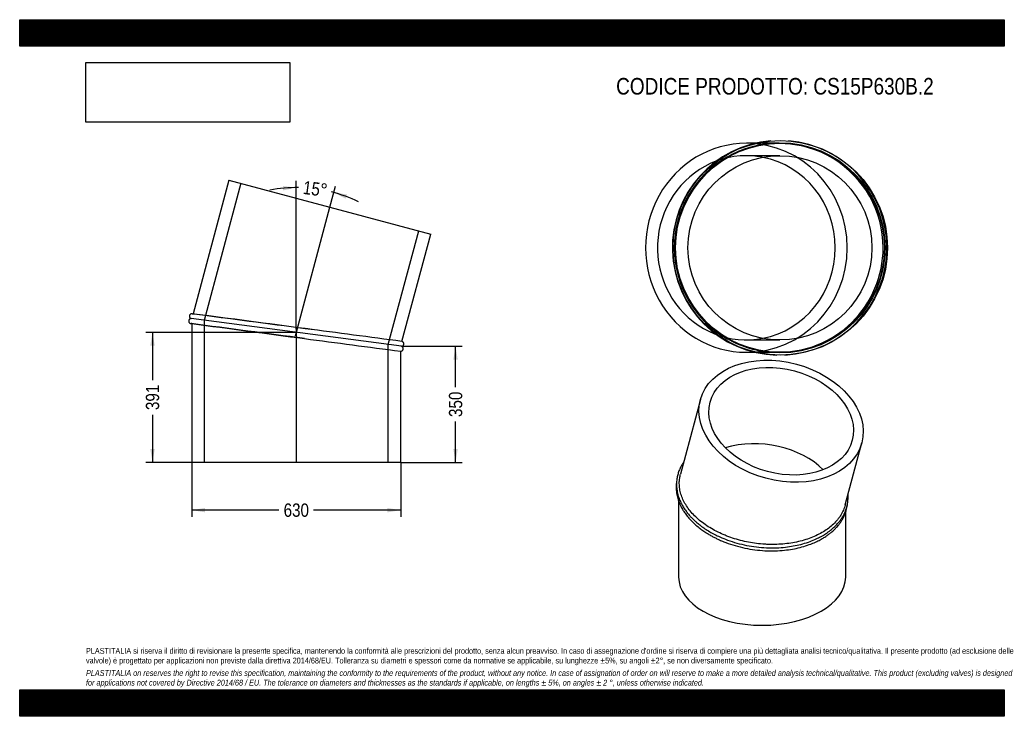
# Model space of a CAD drawing. Header units: millimetres. Extents: x 0 to 2970, y 0 to 2100.
import ezdxf
from ezdxf.enums import TextEntityAlignment as Align
from ezdxf.lldxf.tags import DXFTag

# ---------------------------------------------------------------- set-up
doc = ezdxf.new("R2010")
doc.units = ezdxf.units.MM
doc.header["$LTSCALE"] = 10
doc.layers.add('Default', color=7, linetype='Continuous')
doc.layers.add('TUBO_X_GOMITO_15', color=7, linetype='Continuous')
doc.styles.add('SEACAD_Arial_Narrow', font='ARIALN.TTF')
tags = doc.linetypes.add('CENTER2', pattern=[28.575, 19.05, -3.175, 3.175, -3.175]).pattern_tags.tags
tags[10:11] = [DXFTag(74, 4), DXFTag(75, 0), DXFTag(340, '0'), DXFTag(46, 0.0), DXFTag(50, 0.0), DXFTag(44, 0.0), DXFTag(45, 0.0)]
tags[8:9] = [DXFTag(74, 4), DXFTag(75, 0), DXFTag(340, '0'), DXFTag(46, 0.0), DXFTag(50, 0.0), DXFTag(44, 0.0), DXFTag(45, 0.0)]
tags[6:7] = [DXFTag(74, 4), DXFTag(75, 0), DXFTag(340, '0'), DXFTag(46, 0.0), DXFTag(50, 0.0), DXFTag(44, 0.0), DXFTag(45, 0.0)]
tags[4:5] = [DXFTag(74, 4), DXFTag(75, 0), DXFTag(340, '0'), DXFTag(46, 0.0), DXFTag(50, 0.0), DXFTag(44, 0.0), DXFTag(45, 0.0)]
tags = doc.linetypes.add('HIDDEN2', pattern=[4.7625, 3.175, -1.5875]).pattern_tags.tags
tags[6:7] = [DXFTag(74, 4), DXFTag(75, 0), DXFTag(340, '0'), DXFTag(46, 0.0), DXFTag(50, 0.0), DXFTag(44, 0.0), DXFTag(45, 0.0)]
tags[4:5] = [DXFTag(74, 4), DXFTag(75, 0), DXFTag(340, '0'), DXFTag(46, 0.0), DXFTag(50, 0.0), DXFTag(44, 0.0), DXFTag(45, 0.0)]
doc.dimstyles.new('Plastitalia', dxfattribs={"dimtxt": 40, "dimasz": 40, "dimexe": 20, "dimexo": 0, "dimgap": 10, "dimtad": 0, "dimdec": 0, "dimtxsty": 'SEACAD_Arial_Narrow', "dimblk1": '_SE_FILLED', "dimblk2": '_SE_FILLED', "dimsah": 1, "dimcen": 20, "dimadec": 0, "dimazin": 0, "dimtfac": 0.8, "dimtdec": 1, "dimtmove": 0, "dimatfit": 3, "dimfxl": 1, "dimtolj": 1, "dimarcsym": 0})
picture_1 = doc.add_image_def('image1.jpg', size_in_pixel=(4302, 1260))

# ---------------------------------------------------------------- blocks, each defined once
blk = doc.blocks.new('SEANNOT_GROUP')
at = {"layer": 'Default', "color": 7, "linetype": 'CENTER2'}
blk.add_line((834.3, 1167.4), (834.3, 765.6), dxfattribs=at)
blk = doc.blocks.new('SEANNOT_GROUP1')
at = {"layer": 'Default', "color": 7, "linetype": 'CENTER2'}
blk.add_line((831.5, 1147), (935.6, 1535.1), dxfattribs=at)
blk = doc.blocks.new('SE')
at = {"layer": 'TUBO_X_GOMITO_15', "color": 7, "linetype": 'Continuous'}
for p, q in [((631.3, 1616.7), (523.2, 1213.1)), ((631.3, 1616.7), (1239.8, 1453.7)), ((1153.1, 1130.1), (1239.8, 1453.7)), ((1151.2, 1115.4), (517.3, 1198.8)), ((1151.2, 1115.4), (517.3, 1198.8)), ((519.3, 1183.5), (519.3, 765.6)), ((1149.3, 765.6), (1149.3, 1100.6)), ((1149.3, 765.6), (519.3, 765.6))]:
    blk.add_line(p, q, dxfattribs=at)
at = {"layer": 'TUBO_X_GOMITO_15', "color": 7, "linetype": 'HIDDEN2'}
for p, q in [((667.4, 1607.1), (556.7, 1193.6)), ((1111.9, 1120.5), (1203.7, 1463.4)), ((523.2, 1213.1), (523, 1212.5)), ((556.7, 1193.6), (556.7, 765.6)), ((519.3, 1184.1), (519.3, 1183.5)), ((1111.9, 765.6), (1111.9, 1120.5))]:
    blk.add_line(p, q, dxfattribs=at)
at = {"layer": 'TUBO_X_GOMITO_15', "color": 7, "linetype": 'Continuous'}
for centre, radius, start, end in [((-8164.1, -66087.9), 67859.4, 82.356819, 82.646972), ((-10435.4, -83306.9), 85197.6, 82.38206, 82.614146), ((-24936.2, -195817.4), 198668, 82.454047, 82.538922), ((26922.6, 198089.7), 198668, 262.4615, 262.545953)]:
    blk.add_arc(centre, radius, start, end, dxfattribs=at)
at = {"layer": 'TUBO_X_GOMITO_15', "color": 7, "linetype": 'HIDDEN2'}
for centre, radius, start, end in [((-24936.2, -195817.4), 198668, 82.538922, 82.637326), ((26922.6, 198089.7), 198668, 262.362674, 262.4615), ((-17561, -137587.2), 139973.4, 82.42569, 82.436903)]:
    blk.add_arc(centre, radius, start, end, dxfattribs=at)
at = {"layer": 'TUBO_X_GOMITO_15', "color": 7, "linetype": 'Continuous'}
for points, knots in [([(517.3, 1198.8), (516.7, 1198.8), (515.8, 1198.7), (514.2, 1198.2), (512.8, 1197.4), (511.4, 1196.1), (510.4, 1194.5), (509.8, 1192.5), (509.8, 1190.7), (510.2, 1188.9), (510.9, 1187.3), (512, 1185.9), (513.4, 1184.8), (515.1, 1184.1), (516.2, 1183.9), (516.8, 1183.8)], [0, 0, 0, 0, 0.067614, 0.138212, 0.208599, 0.275156, 0.383651, 0.452924, 0.54973, 0.615348, 0.689688, 0.769253, 0.84984, 0.927431, 1, 1, 1, 1]), ([(520.7, 1213.4), (520.1, 1213.5), (519.2, 1213.6), (517.6, 1213.4), (516.1, 1212.9), (514.5, 1212), (513.2, 1210.7), (512.2, 1208.8), (511.7, 1207.1), (511.7, 1205.2), (512.1, 1203.5), (512.9, 1201.9), (514.2, 1200.4), (515.7, 1199.4), (516.7, 1199), (517.3, 1198.8)], [0, 0, 0, 0, 0.066581, 0.135187, 0.20368, 0.268446, 0.373349, 0.440979, 0.539802, 0.606411, 0.682024, 0.763284, 0.845986, 0.925966, 1, 1, 1, 1]), ([(1151.2, 1115.4), (1151.8, 1115.4), (1152.8, 1115.4), (1154.3, 1116), (1155.7, 1116.8), (1157.1, 1118.1), (1158.1, 1119.7), (1158.7, 1121.7), (1158.7, 1123.5), (1158.4, 1125.3), (1157.6, 1126.8), (1156.5, 1128.2), (1155.1, 1129.3), (1153.8, 1130), (1153.2, 1130.1), (1153.1, 1130.1)], [0, 0, 0, 0, 0.071987, 0.14715, 0.22209, 0.292951, 0.408463, 0.482216, 0.585282, 0.655144, 0.734292, 0.819002, 0.904801, 0.987411, 1, 1, 1, 1]), ([(1149.2, 1100.6), (1149.3, 1100.6), (1149.8, 1100.6), (1151, 1100.8), (1152.4, 1101.2), (1154, 1102.2), (1155.3, 1103.5), (1156.3, 1105.3), (1156.8, 1107.1), (1156.8, 1108.9), (1156.4, 1110.6), (1155.6, 1112.3), (1154.4, 1113.7), (1152.8, 1114.8), (1151.8, 1115.2), (1151.2, 1115.4)], [0, 0, 0, 0, 0.006208, 0.079251, 0.152174, 0.22113, 0.332817, 0.404822, 0.510036, 0.580954, 0.661458, 0.747974, 0.836024, 0.921178, 1, 1, 1, 1])]:
    blk.add_open_spline(points, degree=3, knots=knots, dxfattribs=at)
at = {"layer": 'TUBO_X_GOMITO_15', "color": 7, "linetype": 'HIDDEN2'}
for points in [[(520.7, 1213.4), (521.5, 1213.3), (522.3, 1212.9), (523.1, 1212.5)], [(519.4, 1184.1), (518.5, 1183.8), (517.6, 1183.8), (516.8, 1183.8)]]:
    blk.add_open_spline(points, degree=3, dxfattribs=at)
blk = doc.blocks.new('DMBLK121')
at = {"layer": 'Default', "linetype": 'Continuous'}
for points in [[(559.3, 614.8), (559.3, 628.1), (519.3, 621.5)], [(1109.3, 614.8), (1149.3, 621.5), (1109.3, 628.1)]]:
    blk.add_hatch(color=7, dxfattribs=at).paths.add_polyline_path(points)
at = {"layer": 'Default', "color": 7, "linetype": 'Continuous'}
for p, q in [((519.3, 765.6), (519.3, 601.5)), ((1149.3, 765.6), (1149.3, 601.5)), ((782.1, 621.5), (519.3, 621.5)), ((1149.3, 621.5), (886.4, 621.5))]:
    blk.add_line(p, q, dxfattribs=at)
at = {"layer": 'Default', "color": 7, "linetype": 'Continuous', "style": 'SEACAD_Arial_Narrow'}
blk.add_text('630', height=40, dxfattribs=at).set_placement((796.1, 641.5), align=Align.TOP_LEFT)
blk = doc.blocks.new('_SE_FILLED')
at = {"color": 0}
blk.add_line((0, 0), (-1, 0), dxfattribs=at)
blk.add_solid([(0, 0), (-1, -0.1665), (-1, 0.1665), (0, 0)], dxfattribs=at)
blk = doc.blocks.new('DMBLK122')
at = {"layer": 'Default', "linetype": 'Continuous'}
for points in [[(1321.4, 1075.4), (1314.8, 1115.4), (1308.1, 1075.4)], [(1321.4, 805.6), (1308.1, 805.6), (1314.8, 765.6)]]:
    blk.add_hatch(color=7, dxfattribs=at).paths.add_polyline_path(points)
at = {"layer": 'Default', "color": 7, "linetype": 'Continuous'}
for p, q in [((1151.2, 1115.4), (1334.8, 1115.4)), ((1314.8, 992.7), (1314.8, 1115.4)), ((1314.8, 765.6), (1314.8, 888.3)), ((1149.3, 765.6), (1334.8, 765.6))]:
    blk.add_line(p, q, dxfattribs=at)
at = {"layer": 'Default', "color": 7, "linetype": 'Continuous', "style": 'SEACAD_Arial_Narrow'}
blk.add_text('350', height=40, rotation=90, dxfattribs=at).set_placement((1294.8, 902.3), align=Align.TOP_LEFT)
blk = doc.blocks.new('SE1')
at = {"layer": 'TUBO_X_GOMITO_15', "color": 7, "linetype": 'Continuous'}
for p, q in [((2053.4, 954.7), (1993.2, 730.3)), ((2490, 637), (2540.2, 824.2)), ((1987.5, 649.3), (1987.5, 419.9)), ((2491.5, 419.9), (2491.5, 615.1))]:
    blk.add_line(p, q, dxfattribs=at)
for major_axis in [(-243.4, 65.2), (-214.5, 57.5)]:
    blk.add_ellipse((2296.8, 889.5), major_axis=major_axis, ratio=0.707107, dxfattribs=at)
for centre, major_axis, ratio, start_param, end_param in [((2239.5, 675.6), (221.3, -29.1), 0.646887, 0.680207, 2.179843), ((2239.5, 675.6), (221.3, -29.1), 0.646887, 0.680207, 2.179843), ((2239.5, 419.9), (252, 0), 0.57735, 3.141593, 6.283185)]:
    blk.add_ellipse(centre, major_axis=major_axis, ratio=ratio, start_param=start_param, end_param=end_param, dxfattribs=at)
for points, knots in [([(2002.8, 766.3), (2001.1, 763.8), (1997.3, 757.9), (1992.1, 748.1), (1987.4, 736.8), (1983.9, 724.8), (1981.9, 713.3), (1981.2, 703.5), (1981.2, 696.3), (1981.5, 690.4), (1982.2, 684.1), (1983.4, 676.7), (1985.3, 668.3), (1987.8, 660.3), (1990.3, 653.4), (1993.1, 647), (1996.5, 639.8), (2001.5, 631), (2008, 621.1), (2015.4, 611.4), (2022.8, 602.9), (2029.8, 595.7), (2036.6, 589.2), (2044.4, 582.3), (2054.4, 574.3), (2067, 565.4), (2081.3, 556.4), (2096.4, 548.1), (2114.3, 539.6), (2136.4, 530.6), (2163.3, 521.9), (2192.5, 515), (2222.4, 510.2), (2252.5, 507.8), (2282, 507.6), (2309.1, 509.6), (2333.8, 513.2), (2356.8, 518.2), (2378.5, 524.7), (2395, 531.1), (2406, 536.2), (2412.5, 539.4), (2418.7, 542.7), (2426.5, 547.2), (2437.1, 554), (2449.2, 563.2), (2460.3, 573.3), (2469, 582.8), (2475.6, 591.3), (2481, 599.4), (2485.8, 607.7), (2489.9, 616.5), (2493.3, 625.5), (2495.9, 635), (2497.8, 645), (2498.8, 655.3), (2498.8, 663.2), (2498.6, 667.6), (2498.5, 668.6)], [0.0914313, 0.0914313, 0.0914313, 0.0914313, 0.0991856, 0.1099112, 0.1210737, 0.1324188, 0.144245, 0.1532713, 0.1593062, 0.1642566, 0.1694211, 0.1764653, 0.184706, 0.1923529, 0.1986081, 0.2038401, 0.2103066, 0.2189105, 0.2292083, 0.2391677, 0.2478737, 0.2553996, 0.2620313, 0.2689515, 0.2782968, 0.2896098, 0.3013545, 0.3129986, 0.324109, 0.3403801, 0.3589623, 0.3775387, 0.3961119, 0.4146842, 0.4332579, 0.450961, 0.4660281, 0.4813673, 0.4973339, 0.5119887, 0.5184436, 0.5233842, 0.5278347, 0.5340154, 0.5435625, 0.5566758, 0.5696836, 0.5800333, 0.5890184, 0.5971963, 0.6055909, 0.6144744, 0.6231903, 0.6319263, 0.6413978, 0.6511931, 0.6606376, 0.6632308, 0.6632308, 0.6632308, 0.6632308]), ([(2063.5, 580.9), (2057.6, 585.1), (2052.1, 589.5), (2041.7, 598.6), (2036.8, 603.3), (2027.6, 612.9), (2023.4, 617.9), (2015.6, 627.9), (2012.1, 633), (2005.9, 643.2), (2003.1, 648.5), (1998.3, 659), (1996.3, 664.4), (1993, 675.2), (1991.8, 680.6), (1990.1, 691.4), (1989.7, 696.9), (1989.6, 707.7), (1990, 713), (1991.4, 722.3), (1992.2, 726.3), (1993.2, 730.3)], [0, 0, 0, 0, 0.015625, 0.015625, 0.03125, 0.03125, 0.046875, 0.046875, 0.0625, 0.0625, 0.078125, 0.078125, 0.09375, 0.09375, 0.109375, 0.109375, 0.125, 0.125, 0.140625, 0.140625, 0.1524185, 0.1524185, 0.1524185, 0.1524185]), ([(1981.7, 708.7), (1981.2, 706.2), (1980.4, 700.1), (1980, 691), (1980.4, 681.6), (1981.3, 673.2), (1982.9, 664.9), (1985, 656.4), (1987.6, 648.7), (1989.9, 642.9), (1991.7, 638.8), (1993.4, 635), (1995.9, 630), (1999.9, 623), (2005.5, 614.2), (2014, 602.7), (2020.2, 595.7), (2024.3, 591.2)], [0.8887828, 0.8887828, 0.8887828, 0.8887828, 0.8957979, 0.9056207, 0.913926, 0.9215326, 0.9287427, 0.9368049, 0.944701, 0.950241, 0.9529582, 0.9563252, 0.9608789, 0.9671715, 0.9762849, 0.9872284, 1, 1, 1, 1]), ([(2024.3, 591.2), (2028.8, 586.7), (2035.9, 579.6), (2048.8, 568.8), (2060.3, 560.3), (2071.3, 552.9), (2081.3, 546.9), (2091, 541.5), (2100.8, 536.5), (2111.6, 531.4), (2128.2, 524.3), (2151.2, 516.2), (2180.1, 508.4), (2210, 502.7), (2240.2, 499.4), (2270.5, 498.4), (2298.9, 499.7), (2324.8, 502.8), (2348.4, 507.4), (2370.8, 513.5), (2390.8, 520.7), (2407.3, 528.2), (2420.3, 535.2), (2431, 541.7), (2440.1, 548.1), (2448.5, 554.7), (2456.6, 561.9), (2463.4, 568.9), (2468.5, 574.8), (2472.1, 579.2), (2475.2, 583.5), (2478.5, 588.2), (2482.2, 594.4), (2486.4, 602.1), (2490.2, 611.1), (2493.2, 620), (2495.3, 628.2), (2496.6, 635.7), (2497.2, 640.7), (2497.4, 643)], [0, 0, 0, 0, 0.0130999, 0.0248304, 0.0351925, 0.0441874, 0.0518225, 0.0592627, 0.0664112, 0.0736596, 0.0826848, 0.1013486, 0.1200369, 0.1387215, 0.1574042, 0.1760877, 0.1947741, 0.2108109, 0.2260242, 0.2417003, 0.2575717, 0.2701054, 0.2806884, 0.2902075, 0.2984352, 0.3064655, 0.3156037, 0.3246254, 0.3305729, 0.3353405, 0.3393401, 0.344278, 0.3502244, 0.3582837, 0.3677737, 0.3765844, 0.3838922, 0.3911936, 0.3976629, 0.3976629, 0.3976629, 0.3976629]), ([(2490, 637.1), (2489.7, 635.8), (2489.3, 634.5), (2487.3, 628), (2485.3, 622.9), (2480.6, 612.9), (2477.8, 608), (2473, 600.8), (2471.3, 598.5), (2467.8, 593.9), (2465.9, 591.6), (2460.1, 584.8), (2455.8, 580.5), (2442.1, 568.2), (2431.7, 560.6), (2414.1, 550.4), (2407.9, 547.3), (2395.1, 541.4), (2388.4, 538.6), (2374.6, 533.7), (2367.5, 531.4), (2352.8, 527.4), (2345.3, 525.7), (2329.9, 522.8), (2322.1, 521.5), (2306.3, 519.6), (2298.3, 518.9), (2282.2, 518.1), (2274.1, 518), (2261.8, 518.1), (2257.7, 518.2), (2249.4, 518.6), (2245.3, 518.9), (2232.9, 519.8), (2224.6, 520.7), (2208.2, 523.1), (2200, 524.5), (2183.9, 527.8), (2175.9, 529.8), (2160.1, 534.1), (2152.3, 536.6), (2140.9, 540.5), (2137.1, 541.9), (2129.7, 544.8), (2126, 546.3), (2115.1, 550.9), (2108.1, 554.2), (2087.8, 564.7), (2075.1, 572.4), (2063.5, 580.9)], [0.6523815, 0.6523815, 0.6523815, 0.6523815, 0.65625, 0.65625, 0.671875, 0.671875, 0.6875, 0.6875, 0.6953125, 0.6953125, 0.703125, 0.703125, 0.71875, 0.71875, 0.75, 0.75, 0.765625, 0.765625, 0.78125, 0.78125, 0.796875, 0.796875, 0.8125, 0.8125, 0.828125, 0.828125, 0.84375, 0.84375, 0.859375, 0.859375, 0.8671875, 0.8671875, 0.875, 0.875, 0.890625, 0.890625, 0.90625, 0.90625, 0.921875, 0.921875, 0.9375, 0.9375, 0.9453125, 0.9453125, 0.953125, 0.953125, 0.96875, 0.96875, 1, 1, 1, 1])]:
    blk.add_open_spline(points, degree=3, knots=knots, dxfattribs=at)
blk = doc.blocks.new('DMBLK123')
at = {"layer": 'Default', "linetype": 'Continuous'}
for points in [[(794.6, 1585.3), (834.3, 1593.8), (794, 1598.6)], [(987.4, 1573.2), (947.3, 1578.9), (983.4, 1560.5)]]:
    blk.add_hatch(color=7, dxfattribs=at).paths.add_polyline_path(points)
at = {"layer": 'Default', "color": 7, "linetype": 'Continuous'}
for p, q in [((834.3, 1167.4), (834.3, 1613.8)), ((935.6, 1535.1), (952.5, 1598.3))]:
    blk.add_line(p, q, dxfattribs=at)
for start, end in [(89.1219, 100.4952), (64.5048, 75.8781)]:
    blk.add_arc((834.3, 1157.1), 436.7, start, end, dxfattribs=at)
at = {"layer": 'Default', "color": 7, "linetype": 'Continuous', "style": 'SEACAD_Arial_Narrow'}
blk.add_text('15°', height=40, rotation=352.5, dxfattribs=at).set_placement((857.8, 1614.7), align=Align.TOP_LEFT)
blk = doc.blocks.new('SE2')
at = {"layer": 'TUBO_X_GOMITO_15', "color": 7, "linetype": 'Continuous'}
for p, q in [((2219, 1727.3), (2192, 1727.3)), ((2192, 1097.3), (2219.1, 1097.3))]:
    blk.add_line(p, q, dxfattribs=at)
at = {"layer": 'TUBO_X_GOMITO_15', "color": 7, "linetype": 'HIDDEN2'}
for p, q in [((2289.4, 1727.3), (2219, 1727.3)), ((2293.3, 1689.9), (2192, 1689.9)), ((2192, 1134.7), (2293.3, 1134.7)), ((2219.1, 1097.3), (2289.4, 1097.3))]:
    blk.add_line(p, q, dxfattribs=at)
at = {"layer": 'TUBO_X_GOMITO_15', "color": 7, "linetype": 'Continuous'}
for centre, radius in [((2294.3, 1412.3), 323.5), ((2293.3, 1412.3), 315), ((2293.3, 1412.3), 277.6)]:
    blk.add_circle(centre, radius, dxfattribs=at)
at = {"layer": 'TUBO_X_GOMITO_15', "color": 7, "linetype": 'HIDDEN2'}
blk.add_circle((2293.3, 1412.3), 316.9, dxfattribs=at)
blk.add_circle((2293.3, 1412.3), 316.9, dxfattribs=at)
at = {"layer": 'TUBO_X_GOMITO_15', "color": 7, "linetype": 'Continuous'}
blk.add_arc((2292.3, 1412.3), 323.5, 94.6366, 268.4814, dxfattribs=at)
at = {"layer": 'TUBO_X_GOMITO_15', "color": 7, "linetype": 'HIDDEN2'}
for centre, radius, start, end in [((2289.5, 1412.3), 315, 0, 117.2912), ((2292.3, 1412.3), 323.5, 0, 85.1729), ((2289.5, 1412.3), 315, 119.4464, 240.9307), ((2289.5, 1412.3), 315, 268.9181, 0), ((2292.3, 1412.3), 323.5, 272.7938, 0), ((2289.5, 1412.3), 315, 242.9543, 268.1254)]:
    blk.add_arc(centre, radius, start, end, dxfattribs=at)
at = {"layer": 'TUBO_X_GOMITO_15', "color": 7, "linetype": 'Continuous'}
for major_axis, start_param, end_param in [((0, 315), 0, 3.141593), ((0, 277.6), 3.328332, 6.096446)]:
    blk.add_ellipse((2192, 1412.3), major_axis=major_axis, ratio=0.965926, start_param=start_param, end_param=end_param, dxfattribs=at)
at = {"layer": 'TUBO_X_GOMITO_15', "color": 7, "linetype": 'HIDDEN2'}
for major_axis, start_param, end_param in [((0, 315), 3.141593, 6.283185), ((0, 277.6), 0, 3.328332), ((0, 277.6), 6.096446, 6.283185)]:
    blk.add_ellipse((2192, 1412.3), major_axis=major_axis, ratio=0.965926, start_param=start_param, end_param=end_param, dxfattribs=at)
blk = doc.blocks.new('DMBLK124')
at = {"layer": 'Default', "linetype": 'Continuous'}
for points in [[(393.9, 1117.1), (407.3, 1117.1), (400.6, 1157.1)], [(393.9, 805.6), (400.6, 765.6), (407.3, 805.6)]]:
    blk.add_hatch(color=7, dxfattribs=at).paths.add_polyline_path(points)
at = {"layer": 'Default', "color": 7, "linetype": 'Continuous'}
for p, q in [((834.3, 1157.1), (380.6, 1157.1)), ((400.6, 1157.1), (400.6, 1013.5)), ((400.6, 909.2), (400.6, 765.6)), ((834.3, 765.6), (380.6, 765.6))]:
    blk.add_line(p, q, dxfattribs=at)
at = {"layer": 'Default', "color": 7, "linetype": 'Continuous', "style": 'SEACAD_Arial_Narrow'}
blk.add_text('391', height=40, rotation=90, dxfattribs=at).set_placement((380.6, 923.2), align=Align.TOP_LEFT)

msp = doc.modelspace()

# ---------------------------------------------------------------- hatches: boundary and pattern name
at = {"layer": 'Default', "linetype": 'Continuous'}
h = msp.add_hatch(dxfattribs=at)
h.set_pattern_fill('LINE', scale=0.629921, angle=45, style=0)
h.paths.add_polyline_path([(2970, 2020), (2970, 2100), (0, 2100), (0, 2020)])
for points in [[(2970, 2020), (2970, 2100), (0, 2100), (0, 2020)], [(2970, 0), (2970, 80), (0, 80), (0, 0)]]:
    msp.add_hatch(color=7, dxfattribs=at).paths.add_polyline_path(points)
h = msp.add_hatch(dxfattribs=at)
h.set_pattern_fill('LINE', scale=0.629921, angle=45, style=0)
h.paths.add_polyline_path([(2970, 0), (2970, 80), (0, 80), (0, 0)])

# ---------------------------------------------------------------- linework, layer by layer
at = {"layer": 'Default', "color": 7, "linetype": 'Continuous'}
for p, q in [((0, 2100), (2970, 2100)), ((0, 2020), (0, 2100)), ((2970, 2100), (2970, 2020)), ((2970, 2020), (0, 2020)), ((0, 80), (2970, 80)), ((0, 0), (0, 80)), ((2970, 80), (2970, 0)), ((2970, 0), (0, 0))]:
    msp.add_line(p, q, dxfattribs=at)

# ---------------------------------------------------------------- block references
at = {"layer": 'Default'}
for name in ['SE2', 'SE', 'SEANNOT_GROUP1', 'SEANNOT_GROUP', 'SE1']:
    msp.add_blockref(name, (0, 0), dxfattribs=at)

# ---------------------------------------------------------------- texts
at = {"layer": 'Default', "attachment_point": 1}
for s, insert, char_height, width in [('{\\fArial Narrow|b0||i0||c0|p34;\\C7;\\H50.;\\W1.;CODICE PRODOTTO: CS15P630B.2}', (1799.1, 1924.4), 50, 960.648), ("{\\fArial Narrow|b0||i0||c0|p34;\\C7;\\H17.5;\\W1.;PLASTITALIA si riserva il diritto di revisionare la presente specifica, mantenendo la conformità alle prescrizioni del prodotto, senza alcun preavviso. In caso di assegnazione d'ordine si riserva di compiere una più dettagliata analisi tecnico/qualitativa. Il presente prodotto (ad esclusione delle \\P}{\\fArial Narrow|b0||i0||c0|p34;\\C7;\\H17.5;\\W1.;valvole) è progettato per applicazioni non previste dalla direttiva 2014/68/EU. Tolleranza su diametri e spessori come da normative se applicabile, su lunghezze ±5%, su angoli ±2°, se non diversamente specificato.\\P}{\\fArial Narrow|b0||i0||c0|p34;\\C7;\\H5.;\\W1.;   \\P}{\\fArial Narrow|b0||i1||c0|p34;\\C7;\\H17.5;\\W1.;PLASTITALIA on reserves the right to revise this specification, maintaining the conformity to the requirements of the product, without any notice. In case of assignation of order on will reserve to make a more detailed analysis technical/qualitative. This product (excluding valves) is designed \\P}{\\fArial Narrow|b0||i1||c0|p34;\\C7;\\H17.5;\\W1.;for applications not covered by Directive 2014/68 / EU. The tolerance on diameters and thicknesses as the standards if applicable, on lengths ± 5%, on angles ± 2 °, unless otherwise indicated.\\P}", (200, 206), 17.5, 2570)]:
    msp.add_mtext(s, dxfattribs=dict(at, insert=insert, char_height=char_height, width=width))

# ---------------------------------------------------------------- dimensions: what is measured, and where the dimension line sits
at = {"layer": 'Default', "color": 7, "linetype": 'Continuous'}
dim = msp.add_angular_dim_2l(base=(891.3, 1590.1), line1=((834.3, 1157.1), (834.3, 1167.4)), line2=((834.3, 1157.1), (935.6, 1535.1)), text='\\A1;<>', dimstyle='Plastitalia', override={"dimadec": 2}, dxfattribs=at)
dim.commit()
dim.dimension.update_dxf_attribs({"geometry": 'DMBLK123', "text_midpoint": (891.3, 1590.1), "dimtype": 162})
for base, p1, p2, angle, picture, middle, dimtype in [((400.6136, 1157.0781), (834.2556, 1157.0781), (834.2556, 765.6075), 270, 'DMBLK124', (400.6136, 961.3428), 161), ((1314.8, 1115.4), (1149.3, 765.6), (1151.2, 1115.4), 90, 'DMBLK122', (1314.8, 940.5), 160)]:
    dim = msp.add_linear_dim(base=base, p1=p1, p2=p2, angle=angle, text='\\A1;<>', dimstyle='Plastitalia', dxfattribs=at)
    dim.commit()
    dim.dimension.update_dxf_attribs({"geometry": picture, "text_midpoint": middle, "dimtype": dimtype})
dim = msp.add_linear_dim(base=(519.3, 621.5), p1=(1149.3, 765.6), p2=(519.3, 765.6), text='\\A1;<>', dimstyle='Plastitalia', dxfattribs=at)
dim.commit()
dim.dimension.update_dxf_attribs({"geometry": 'DMBLK121', "text_midpoint": (834.3, 621.5), "dimtype": 160})

# ---------------------------------------------------------------- pictures from other files: only their frames are drawn
image = msp.add_image(picture_1, insert=(200, 1791), size_in_units=(614.6, 180))
image.dxf.flags = 7

doc.saveas('drawing.dxf')
